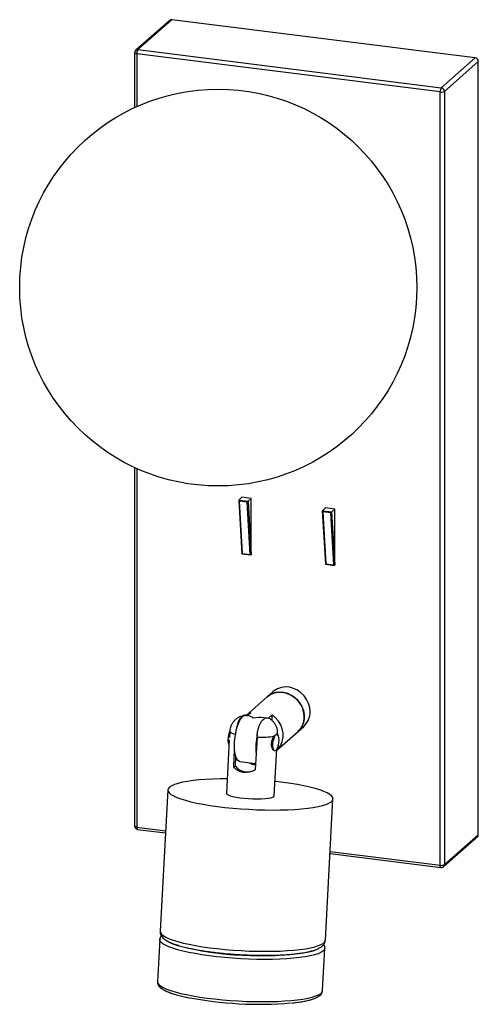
# Paper-space layout '_Dimétrica' of a CAD drawing. Header units: millimetres. Extents: x -175 to -36, y -255 to 42.
import ezdxf

# ---------------------------------------------------------------- set-up
doc = ezdxf.new("R2010")
doc.units = ezdxf.units.MM

psp = doc.layouts.new('_Dimétrica')

# ---------------------------------------------------------------- linework, layer by layer
at = {"color": 7, "linetype": 'Continuous', "lineweight": 25}
for p, q in [((-129.72, 42.21), (-139.98, 33.17)), ((-129.06, 42.41), (-139.32, 33.36)), ((-37.39, 30.86), (-129.06, 42.41)), ((-139.32, 33.36), (-47.65, 21.82)), ((-140.32, 32.42), (-140.32, 15.85)), ((-48, 20.56), (-139.67, 32.11)), ((-47.65, 21.82), (-37.39, 30.86)), ((-36.46, 29.8), (-46.71, 20.75)), ((-36.46, -204.02), (-36.46, 29.8)), ((-48, -213.26), (-48, 20.56)), ((-46.71, 20.75), (-46.71, -213.06)), ((-140.32, -92.99), (-140.32, -201.39)), ((-108.86, -102.93), (-107.92, -119.04)), ((-108.83, -102.86), (-107.87, -102)), ((-108.83, -102.86), (-106.03, -103.21)), ((-106.32, -103.5), (-108.7, -103.2)), ((-108.7, -103.2), (-107.79, -118.94)), ((-105.06, -102.36), (-107.87, -102)), ((-105.4, -119.24), (-106.32, -103.5)), ((-106.04, -103.23), (-105.1, -119.37)), ((-106.03, -103.21), (-105.06, -102.36)), ((-105.06, -119.33), (-105.06, -102.36)), ((-83.6, -106.11), (-82.67, -122.22)), ((-83.58, -106.04), (-82.61, -105.19)), ((-83.58, -106.04), (-80.77, -106.39)), ((-81.06, -106.68), (-83.45, -106.38)), ((-83.45, -106.38), (-82.53, -122.12)), ((-79.8, -105.54), (-82.61, -105.19)), ((-80.15, -122.42), (-81.06, -106.68)), ((-80.78, -106.41), (-79.85, -122.55)), ((-80.77, -106.39), (-79.8, -105.54)), ((-79.8, -122.51), (-79.8, -105.54)), ((-107.92, -119.04), (-105.17, -119.39)), ((-107.79, -118.94), (-105.4, -119.24)), ((-105.1, -119.37), (-105.06, -119.33)), ((-82.67, -122.22), (-79.91, -122.57)), ((-82.53, -122.12), (-80.15, -122.42)), ((-79.85, -122.55), (-79.8, -122.51)), ((-98.46, -160.75), (-106.6, -167.92)), ((-105.91, -168.12), (-106.83, -168.01)), ((-106.4, -168.07), (-105.23, -167.03)), ((-100.68, -168.75), (-101.3, -168.68)), ((-99.83, -168.75), (-98.77, -167.81)), ((-98.76, -169.51), (-98.77, -167.81)), ((-97.34, -178.42), (-89.2, -171.25)), ((-111.7, -175.33), (-112.58, -191.44)), ((-111.57, -172.78), (-111.66, -174.59)), ((-103.32, -174.53), (-103.86, -184.35)), ((-97.36, -173.69), (-97.38, -173.68)), ((-97.1, -173.86), (-97.09, -173.57)), ((-110.38, -183.49), (-110.1, -178.26)), ((-98.1, -192.22), (-97.33, -178.09)), ((-109.86, -183.26), (-109.71, -180.43)), ((-97.98, -178.65), (-97.96, -178.65)), ((-110.38, -183.49), (-109.86, -183.26)), ((-108.5, -181.91), (-103.76, -182.48)), ((-130.3, -190.48), (-132.61, -233.2)), ((-82.68, -235.9), (-80.37, -193.18)), ((-139.44, -202.39), (-131, -203.45)), ((-46.98, -213.69), (-36.73, -204.65)), ((-46.71, -213.06), (-36.46, -204.02)), ((-81.27, -209.72), (-47.77, -213.94)), ((-132.74, -235.65), (-133.44, -248.42)), ((-132.74, -235.65), (-132.74, -235.61)), ((-82.69, -235.94), (-82.68, -235.9)), ((-83.51, -251.12), (-82.82, -238.35))]:
    psp.add_line(p, q, dxfattribs=at)
at = {"color": 8, "linetype": 'Continuous', "lineweight": 25}
for p, q in [((-139.67, 32.11), (-139.67, 16.14)), ((-139.67, -93.29), (-139.67, -201.71)), ((-139.67, -201.71), (-130.97, -202.8)), ((-81.23, -209.07), (-48, -213.26))]:
    psp.add_line(p, q, dxfattribs=at)
at = {"color": 8, "linetype": 'Continuous', "lineweight": 25, "flags": 128}
for points in [[(-139.67, 32.11), (-139.85, 32.14), (-140, 32.18), (-140.13, 32.23), (-140.23, 32.28), (-140.29, 32.35), (-140.32, 32.41), (-140.32, 32.42)], [(-109.85, -173.73), (-110.34, -173.59), (-110.76, -173.44), (-111.09, -173.29), (-111.34, -173.14), (-111.5, -172.98), (-111.56, -172.83), (-111.57, -172.78)], [(-97.09, -173.57), (-97.11, -173.66), (-97.19, -173.77)], [(-139.67, -201.71), (-139.85, -201.68), (-140, -201.64), (-140.13, -201.59), (-140.23, -201.53), (-140.29, -201.47), (-140.32, -201.41), (-140.32, -201.39)], [(-139.67, -201.71), (-139.66, -201.88), (-139.64, -202.04), (-139.61, -202.18), (-139.57, -202.28), (-139.51, -202.35), (-139.45, -202.39), (-139.44, -202.39)], [(-47.77, -213.94), (-47.78, -213.93), (-47.84, -213.9), (-47.9, -213.83), (-47.94, -213.73), (-47.97, -213.59), (-47.99, -213.43), (-48, -213.26)], [(-132.61, -233.2), (-132.53, -233.61), (-132.22, -234.06), (-131.67, -234.53), (-130.89, -234.99), (-129.88, -235.45), (-128.66, -235.9), (-127.24, -236.34), (-125.63, -236.76), (-123.85, -237.15), (-121.91, -237.53), (-119.83, -237.87), (-117.63, -238.18), (-115.34, -238.46), (-112.98, -238.7), (-110.56, -238.9), (-108.12, -239.06), (-105.67, -239.18), (-103.24, -239.25), (-100.85, -239.27), (-98.53, -239.25), (-96.3, -239.18), (-94.17, -239.07), (-92.18, -238.92), (-90.33, -238.72), (-88.65, -238.49), (-87.16, -238.21), (-85.86, -237.9), (-84.77, -237.56), (-83.9, -237.19), (-83.26, -236.79), (-82.85, -236.38), (-82.69, -235.94)], [(-82.82, -238.35), (-82.82, -238.4), (-82.99, -238.83), (-83.39, -239.25), (-84.03, -239.65), (-84.9, -240.02), (-85.99, -240.36), (-87.29, -240.67), (-88.78, -240.94), (-90.46, -241.18), (-92.31, -241.37), (-94.3, -241.53), (-96.43, -241.64), (-98.66, -241.7), (-100.99, -241.73), (-103.37, -241.7), (-105.8, -241.63), (-108.25, -241.52), (-110.7, -241.36), (-113.11, -241.16), (-115.48, -240.92), (-117.77, -240.64), (-119.96, -240.33), (-122.04, -239.98), (-123.98, -239.61), (-125.76, -239.21), (-127.37, -238.79), (-128.8, -238.35), (-130.02, -237.9), (-131.02, -237.44), (-131.8, -236.98), (-132.35, -236.52), (-132.67, -236.06), (-132.74, -235.65)], [(-133.44, -248.42), (-133.36, -248.83), (-133.04, -249.29), (-132.49, -249.75), (-131.71, -250.21), (-130.71, -250.67), (-129.49, -251.12), (-128.06, -251.56), (-126.45, -251.98), (-124.67, -252.37), (-122.73, -252.75), (-120.65, -253.09), (-118.46, -253.41), (-116.17, -253.68), (-113.8, -253.92), (-111.39, -254.12), (-108.94, -254.28), (-106.49, -254.4), (-104.06, -254.47), (-101.68, -254.49), (-99.35, -254.47), (-97.12, -254.41), (-95, -254.29), (-93, -254.14), (-91.15, -253.94), (-89.48, -253.71), (-87.98, -253.43), (-86.68, -253.12), (-85.59, -252.78), (-84.72, -252.41), (-84.08, -252.02), (-83.68, -251.6), (-83.51, -251.16), (-83.51, -251.12)]]:
    psp.add_lwpolyline(points, dxfattribs=at)
at = {"color": 7, "linetype": 'Continuous', "lineweight": 25, "flags": 128}
for points in [[(-108.85, -102.87), (-108.86, -102.89), (-108.86, -102.92), (-108.86, -102.95), (-108.85, -102.99), (-108.83, -103.03), (-108.8, -103.07), (-108.77, -103.11), (-108.74, -103.16), (-108.7, -103.2)], [(-83.45, -106.38), (-83.48, -106.34), (-83.52, -106.3), (-83.55, -106.25), (-83.57, -106.21), (-83.59, -106.17), (-83.6, -106.13), (-83.6, -106.1), (-83.6, -106.07), (-83.59, -106.05)], [(-107.79, -118.94), (-107.82, -118.97), (-107.85, -118.99), (-107.88, -119.01), (-107.9, -119.03), (-107.91, -119.04), (-107.92, -119.04), (-107.92, -119.03), (-107.92, -119.02)], [(-82.66, -122.21), (-82.67, -122.22), (-82.67, -122.22), (-82.66, -122.22), (-82.64, -122.21), (-82.62, -122.19), (-82.6, -122.17), (-82.57, -122.15), (-82.53, -122.12)], [(-87.29, -166.82), (-87.41, -165.56), (-87.76, -164.31), (-88.33, -163.12), (-89.1, -162.04), (-90.04, -161.1), (-91.11, -160.34), (-92.29, -159.78), (-93.52, -159.44), (-94.77, -159.35), (-95.98, -159.49), (-97.11, -159.87), (-98.12, -160.47), (-98.46, -160.75)], [(-89.05, -168.38), (-89.17, -167.12), (-89.52, -165.87), (-90.09, -164.68), (-90.86, -163.6), (-91.8, -162.66), (-92.88, -161.9), (-94.06, -161.34), (-95.29, -161), (-96.53, -160.91), (-97.74, -161.05), (-98.88, -161.43), (-99.89, -162.03), (-100.23, -162.31)], [(-100.23, -162.31), (-99.43, -161.72), (-98.36, -161.22), (-97.18, -160.95), (-95.95, -160.92), (-94.71, -161.13), (-93.5, -161.57), (-92.36, -162.23), (-91.34, -163.08), (-90.48, -164.09), (-89.8, -165.23), (-89.33, -166.45), (-89.09, -167.71), (-89.08, -168.97), (-89.31, -170.17), (-89.77, -171.28), (-90.43, -172.26), (-90.97, -172.81)], [(-108.5, -181.91), (-108.67, -181.87), (-109.08, -181.6), (-109.44, -181.09), (-109.73, -180.36), (-109.95, -179.44), (-110.09, -178.35), (-110.14, -177.15), (-110.11, -175.86), (-109.98, -174.55), (-109.77, -173.24), (-109.49, -172), (-109.14, -170.87), (-108.74, -169.88), (-108.3, -169.08), (-107.84, -168.49), (-107.37, -168.12), (-106.91, -168.01), (-106.83, -168.01)], [(-105.23, -167.03), (-106.25, -167.64), (-106.6, -167.92)], [(-97.34, -178.42), (-96.82, -177.9), (-96.14, -176.92), (-95.68, -175.8), (-95.45, -174.59), (-95.45, -173.32), (-95.7, -172.05), (-96.17, -170.82), (-96.86, -169.68), (-97.74, -168.66), (-98.77, -167.81)], [(-98.54, -176.95), (-98.5, -176.18), (-98.38, -175.41), (-98.19, -174.72), (-97.95, -174.16), (-97.67, -173.81), (-97.4, -173.68), (-97.15, -173.8), (-96.95, -174.15), (-96.82, -174.7), (-96.78, -175.39), (-96.81, -176.15), (-96.94, -176.92), (-97.13, -177.62), (-97.37, -178.17), (-97.65, -178.53), (-97.92, -178.65), (-98.17, -178.53), (-98.37, -178.18), (-98.5, -177.64), (-98.54, -176.95)], [(-112.34, -187.11), (-114.45, -187.13), (-116.69, -187.2), (-118.81, -187.31), (-120.81, -187.46), (-122.65, -187.66), (-124.33, -187.89), (-125.83, -188.17), (-127.13, -188.48), (-128.22, -188.82), (-129.09, -189.19), (-129.73, -189.59), (-130.13, -190), (-130.3, -190.44), (-130.22, -190.89), (-129.91, -191.35), (-129.36, -191.81), (-128.58, -192.27), (-127.57, -192.73), (-126.35, -193.18), (-124.93, -193.62), (-123.32, -194.04), (-121.53, -194.44), (-119.59, -194.81), (-117.52, -195.15), (-115.32, -195.47), (-113.03, -195.75), (-110.67, -195.99), (-108.25, -196.19), (-105.81, -196.34), (-103.36, -196.46), (-100.93, -196.53), (-98.54, -196.55), (-96.22, -196.53), (-93.98, -196.47), (-91.86, -196.36), (-89.87, -196.2), (-88.02, -196.01), (-86.34, -195.77), (-84.84, -195.5), (-83.54, -195.19), (-82.46, -194.84), (-81.59, -194.47), (-80.95, -194.08), (-80.54, -193.66), (-80.38, -193.22), (-80.38, -193.22)], [(-80.38, -193.22), (-80.45, -192.77), (-80.76, -192.32), (-81.31, -191.85), (-82.1, -191.39), (-83.1, -190.93), (-84.32, -190.48), (-85.74, -190.05), (-87.35, -189.63), (-89.14, -189.23), (-91.08, -188.85), (-93.16, -188.51), (-95.35, -188.2), (-97.64, -187.92), (-97.86, -187.89)], [(-112.58, -191.44), (-112.58, -191.47), (-112.44, -191.72), (-112.06, -191.97), (-111.45, -192.22), (-110.63, -192.45), (-109.63, -192.67), (-108.49, -192.85), (-107.23, -193), (-105.92, -193.11), (-104.58, -193.18), (-103.27, -193.2), (-102.03, -193.18), (-100.9, -193.1), (-99.93, -192.99), (-99.14, -192.84), (-98.55, -192.65)], [(-98.55, -192.65), (-98.2, -192.43), (-98.1, -192.22)]]:
    psp.add_lwpolyline(points, dxfattribs=at)
at = {"color": 7, "linetype": 'Continuous', "lineweight": 25}
psp.add_circle((-115.05, -38.57), 60, dxfattribs=at)
for centre, radius, start, end in [((-129.18, 41.58), 0.834, 81.8416, 130.6612), ((-139.32, 32.42), 1, 131.4096, 180), ((-137.71, 32.23), 1.97, 144.9309, 183.5931), ((-37.55, 29.78), 1.09, 1.0587, 81.7605), ((-46.03, 20.68), 1.97, 144.9309, 183.5931), ((-47.8, 20.73), 1.09, 1.0587, 81.7605), ((-47.63, 22.49), 1.97, 259.2261, 297.8883), ((-108.77, -102.93), 0.0935, 131.9232, 142.3316), ((-108.07, -101.44), 2.7, 310.4458, 318.6927), ((-105.97, -103.28), 0.0935, 131.9232, 142.3316), ((-83.52, -106.11), 0.0935, 131.9232, 142.3316), ((-82.76, -104.67), 2.63, 310.3406, 318.7979), ((-80.71, -106.46), 0.0935, 131.9232, 142.3316), ((-107.87, -119.05), 0.054, 130.7233, 145.8005), ((-105.14, -119.06), 0.316, 214.1621, 274.4467), ((-105.17, -119.3), 0.0952, 300.587, 310.9072), ((-82.62, -122.24), 0.054, 130.7233, 145.8005), ((-79.89, -122.24), 0.316, 214.1621, 274.4467), ((-79.91, -122.48), 0.0952, 300.587, 310.9072), ((-106.32, -171.03), 2.94, 51.0866, 81.8652), ((-102.64, -180.13), 11.53, 83.3193, 99.1578), ((-94.87, -168.49), 5.82, 312.0831, 1.0526), ((-93.1, -166.93), 5.82, 312.0831, 1.0526), ((-105.96, -175.18), 6.15, 155.0409, 181.3073), ((-109.34, -175.53), 2.78, 175.653, 208.1762), ((-84.94, -177.71), 18.75, 167.9061, 185.6345), ((-102.16, -153.5), 21.06, 266.8256, 281.2917), ((-106.26, -180.52), 4.53, 217.2877, 299.0638), ((-101.4, -173.9), 9.38, 242.9284, 255.2805), ((-139.32, -201.39), 1, 180, 262.8192), ((-37.29, -204.03), 0.834, 312.158, 0.9777), ((-47.63, -211.32), 1.97, 259.2261, 297.8883), ((-47.65, -212.94), 1, 262.8192, 311.4096), ((-102.63, -140.7), 99.91, 255.7532, 278.3948), ((-102.62, -141.74), 113.55, 258.9968, 274.7718)]:
    psp.add_arc(centre, radius, start, end, dxfattribs=at)
at = {"color": 8, "linetype": 'Continuous', "lineweight": 25}
for centre, radius, start, end in [((-139.43, 32.54), 0.834, 81.8416, 130.6612), ((-47.54, -213.08), 0.834, 312.158, 0.9777), ((-123.19, -223.17), 14.92, 239.8051, 254.3107), ((-89.99, -227.98), 11.72, 279.5509, 296.5968)]:
    psp.add_arc(centre, radius, start, end, dxfattribs=at)
at = {"color": 7, "linetype": 'Continuous', "lineweight": 25}
for points, knots in [([(-107.01, -167.92), (-107.04, -167.92), (-107.34, -167.96), (-107.87, -168.11), (-108.63, -168.41), (-109.36, -168.82), (-110.05, -169.39), (-110.66, -170.09), (-111.14, -170.93), (-111.47, -171.84), (-111.53, -172.47), (-111.56, -172.78)], [0, 0, 0, 0, 0.0118782, 0.1360913, 0.2441649, 0.3596628, 0.4816775, 0.6093469, 0.7410102, 0.8749866, 1, 1, 1, 1]), ([(-106.37, -168.05), (-106.41, -168.01), (-106.57, -167.85), (-106.92, -167.89), (-107.39, -168.01), (-107.87, -168.29), (-108.41, -168.79), (-108.99, -169.73), (-109.49, -171.16), (-109.77, -172.59), (-109.83, -173.43), (-109.85, -173.73)], [0, 0, 0, 0, 0.030653, 0.141212, 0.254216, 0.36926, 0.486482, 0.636587, 0.787583, 0.921906, 1, 1, 1, 1]), ([(-103.32, -174.53), (-103.32, -174.48), (-103.29, -173.95), (-103.16, -172.9), (-102.82, -171.5), (-102.35, -170.31), (-101.83, -169.51), (-101.31, -169.04), (-100.83, -168.77), (-100.35, -168.65), (-99.99, -168.6), (-99.84, -168.76), (-99.82, -168.78)], [0, 0, 0, 0, 0.0116889, 0.1352749, 0.2590285, 0.3863851, 0.5231016, 0.6344304, 0.7482117, 0.8663361, 0.9867712, 1, 1, 1, 1]), ([(-97.09, -173.56), (-97.09, -173.23), (-97.09, -172.57), (-97.33, -171.63), (-97.71, -170.79), (-98.2, -170.08), (-98.76, -169.49), (-99.31, -169.05), (-99.68, -168.84), (-99.84, -168.76)], [0, 0, 0, 0, 0.170456, 0.335723, 0.49039, 0.636268, 0.774585, 0.906615, 1, 1, 1, 1]), ([(-97.77, -178.59), (-97.78, -178.6), (-97.88, -178.7), (-98.12, -178.63), (-98.46, -178.37), (-98.77, -177.83), (-98.97, -177.1), (-98.97, -176.28), (-98.78, -175.48), (-98.45, -174.72), (-98.18, -174.35), (-98.04, -174.15)], [0, 0, 0, 0, 0.0163607, 0.1350129, 0.2536505, 0.3779079, 0.5058321, 0.629033, 0.7462669, 0.8656551, 1, 1, 1, 1]), ([(-97.23, -173.8), (-97.26, -173.74), (-97.3, -173.7), (-97.4, -173.67), (-97.47, -173.68), (-97.61, -173.74), (-97.69, -173.8), (-97.85, -173.94), (-97.94, -174.04), (-98.04, -174.15)], [0, 0, 0, 0, 0.25, 0.25, 0.5, 0.5, 0.75, 0.75, 1, 1, 1, 1]), ([(-103.86, -184.35), (-104.14, -184.51), (-104.43, -184.65), (-105.02, -184.89), (-105.33, -184.99), (-105.96, -185.13), (-106.27, -185.18), (-106.73, -185.2), (-106.89, -185.2), (-107.2, -185.19), (-107.35, -185.18), (-107.81, -185.12), (-108.09, -185.05), (-108.65, -184.86), (-108.91, -184.74), (-109.64, -184.31), (-110.05, -183.93), (-110.38, -183.49)], [0, 0, 0, 0, 0.125, 0.125, 0.25, 0.25, 0.375, 0.375, 0.4375, 0.4375, 0.5, 0.5, 0.625, 0.625, 0.75, 0.75, 1, 1, 1, 1]), ([(-104.42, -182.4), (-104.4, -182.42), (-104.2, -182.53), (-103.97, -182.57), (-103.76, -182.61)], [0, 0, 0, 0, 0.10187, 1, 1, 1, 1]), ([(-132.27, -234.53), (-132.36, -234.63), (-132.56, -234.89), (-132.7, -235.27), (-132.73, -235.52), (-132.74, -235.56)], [0, 0, 0, 0, 0.372463, 0.875901, 1, 1, 1, 1]), ([(-132.59, -233.2), (-132.6, -233.38), (-132.61, -233.8), (-132.38, -234.4), (-132.01, -234.96), (-131.49, -235.48), (-130.77, -235.99), (-129.8, -236.5), (-128.6, -237), (-127.23, -237.46), (-125.72, -237.89), (-124.06, -238.29), (-122.28, -238.65), (-120.37, -239), (-118.36, -239.31), (-116.26, -239.58), (-114.09, -239.83), (-111.86, -240.04), (-109.59, -240.21), (-107.31, -240.34), (-105.03, -240.43), (-102.78, -240.48), (-100.57, -240.49), (-98.42, -240.46), (-96.35, -240.39), (-94.38, -240.27), (-92.53, -240.12), (-90.8, -239.92), (-89.21, -239.69), (-87.78, -239.41), (-86.49, -239.09), (-85.36, -238.71), (-84.43, -238.28), (-83.71, -237.81), (-83.19, -237.28), (-82.83, -236.69), (-82.74, -236.23), (-82.69, -236.01)], [0, 0, 0, 0, 0.015458, 0.034767, 0.054941, 0.078051, 0.10629, 0.139634, 0.173057, 0.205208, 0.236584, 0.267515, 0.298176, 0.328666, 0.359042, 0.389342, 0.419589, 0.449802, 0.479994, 0.510174, 0.540352, 0.570536, 0.600733, 0.630953, 0.661211, 0.691522, 0.721909, 0.752407, 0.783067, 0.813973, 0.845269, 0.877213, 0.910275, 0.938916, 0.961377, 0.981155, 1, 1, 1, 1]), ([(-82.83, -238.35), (-82.82, -238.32), (-82.78, -238.09), (-82.89, -237.65), (-83.07, -237.33), (-83.16, -237.18)], [0, 0, 0, 0, 0.073455, 0.560375, 1, 1, 1, 1]), ([(-133.43, -248.39), (-133.43, -248.54), (-133.43, -248.89), (-133.24, -249.41), (-132.88, -249.93), (-132.34, -250.42), (-131.59, -250.92), (-130.59, -251.41), (-129.39, -251.88), (-128.04, -252.32), (-126.51, -252.73), (-125.31, -253.03), (-124.58, -253.17), (-124.45, -253.2)], [0, 0, 0, 0, 0.052503, 0.12826, 0.208008, 0.300982, 0.411779, 0.529883, 0.644682, 0.75687, 0.867527, 0.977273, 1, 1, 1, 1]), ([(-92.94, -254.9), (-92.42, -254.85), (-91.32, -254.73), (-89.8, -254.5), (-88.37, -254.23), (-87.11, -253.92), (-86.01, -253.56), (-85.08, -253.15), (-84.37, -252.7), (-83.88, -252.18), (-83.58, -251.67), (-83.54, -251.3), (-83.52, -251.14)], [0, 0, 0, 0, 0.096829, 0.20675, 0.317228, 0.428575, 0.541335, 0.656478, 0.775422, 0.863795, 0.940558, 1, 1, 1, 1])]:
    psp.add_open_spline(points, degree=3, knots=knots, dxfattribs=at)

doc.saveas('drawing.dxf')
